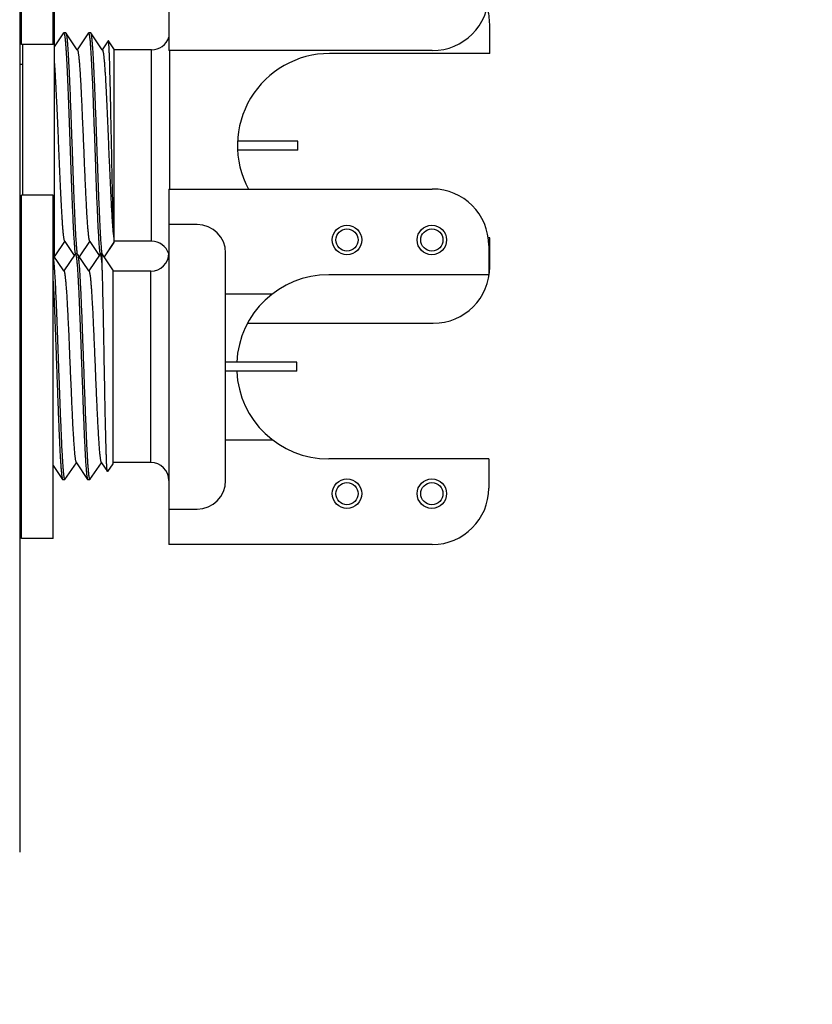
# Model space of a CAD drawing. Header units: inches. Extents: x 0.2 to 16.8, y 0.2 to 10.8.
# Tile 22 of 55: x 10.1 to 11, y 3.8 to 4.9. Entities that reach past the tile are written whole.
import ezdxf

# ---------------------------------------------------------------- set-up
doc = ezdxf.new("R2010")
doc.units = ezdxf.units.IN
doc.header["$LTSCALE"] = 0.935
doc.header["$MEASUREMENT"] = 0
doc.layers.get('0').update_dxf_attribs({"linetype": 'CONTINUOUS'})
doc.layers.add('02___PRT_ALL_AXES', color=7, linetype='CONTINUOUS')
doc.layers.add('DIMENSIONS', color=7, linetype='CONTINUOUS')
doc.styles.get("Standard").update_dxf_attribs({"font": 'txt', "width": 0.8})
doc.dimstyles.new('DIMSTYLE_2', dxfattribs={"dimtxt": 0.125, "dimasz": 0.18, "dimexe": 0.18, "dimexo": 0.0625, "dimgap": 0.09, "dimtad": 0, "dimtih": 1, "dimtoh": 1, "dimdec": 3, "dimzin": 4, "dimdsep": 46, "dimtxsty": 'STANDARD', "dimblk": '_FILLED', "dimblk1": '_FILLED', "dimblk2": '_FILLED', "dimcen": 0.09, "dimadec": 0, "dimazin": 0, "dimtp": 0.001, "dimtm": 0.001, "dimtfac": 1, "dimtdec": 3, "dimtofl": 0, "dimtmove": 0, "dimatfit": 3, "dimldrblk": '_FILLED', "dimfxl": 1, "dimtolj": 1, "dimtzin": 4, "dimarcsym": 0})

# ---------------------------------------------------------------- blocks, each defined once
blk = doc.blocks.new('_FILLED')
at = {"color": 0, "linetype": 'BYBLOCK'}
blk.add_solid([(0, 0), (-1, 0.1736), (-1, -0.1736)], dxfattribs=at)
blk = doc.blocks.new('*D24')
at = {"layer": 'DIMENSIONS', "color": 2, "linetype": 'CONTINUOUS'}
for p, q in [((10.0294, 8.5438), (11.8021, 8.5438)), ((11.6771, 8.5438), (11.6771, 6.1353)), ((11.6771, 3.4768), (11.6771, 5.8853)), ((10.0294, 3.4768), (11.8021, 3.4768))]:
    blk.add_line(p, q, dxfattribs=at)
at = {"layer": 'DIMENSIONS', "color": 2, "linetype": 'CONTINUOUS', "xscale": 0.18, "yscale": 0.18, "zscale": 0.18}
for p, rotation in [((11.6771, 8.5438), 90), ((11.6771, 3.4768), 270)]:
    blk.add_blockref('_FILLED', p, dxfattribs=dict(at, rotation=rotation))
at = {"layer": 'DIMENSIONS', "color": 2, "linetype": 'CONTINUOUS', "insert": (11.6771, 6.0728), "char_height": 0.125, "width": 1.325, "attachment_point": 2, "line_spacing_factor": 0.9}
blk.add_mtext('5.067{\\Ftxt.shx;\\W1.000000;\\H0.125000; }[128.7]', dxfattribs=at)

msp = doc.modelspace()

# ---------------------------------------------------------------- linework, layer by layer
at = {"color": 7, "linetype": 'CONTINUOUS'}
for p, q in [((10.1378, 8.0108), (10.1378, 4.0108)), ((10.3028, 5.2922), (10.3028, 4.8985)), ((10.1863, 4.9181), (10.1865, 4.9183)), ((10.1887, 4.9183), (10.1865, 4.9183)), ((10.1865, 4.9183), (10.1868, 4.918)), ((10.1887, 4.9183), (10.1889, 4.9181)), ((10.214, 4.9181), (10.2143, 4.9183)), ((10.2164, 4.9183), (10.2143, 4.9183)), ((10.2145, 4.918), (10.2143, 4.9183)), ((10.2166, 4.9181), (10.2164, 4.9183)), ((10.6581, 4.8953), (10.6581, 4.9277)), ((10.1863, 4.9181), (10.1758, 4.9026)), ((10.1868, 4.918), (10.1873, 4.9164)), ((10.2015, 4.8995), (10.1889, 4.9181)), ((10.214, 4.9181), (10.2015, 4.8995)), ((10.215, 4.9163), (10.2145, 4.918)), ((10.2292, 4.8995), (10.2166, 4.9181)), ((10.2359, 4.9094), (10.2292, 4.8995)), ((10.236, 4.9094), (10.2359, 4.9094)), ((10.242, 4.9006), (10.236, 4.9094)), ((10.2017, 4.8991), (10.2015, 4.8995)), ((10.2295, 4.8991), (10.2292, 4.8995)), ((10.242, 4.9006), (10.242, 4.6964)), ((10.2838, 4.8993), (10.242, 4.8993)), ((10.5946, 4.8985), (10.3028, 4.8985)), ((10.3038, 4.8985), (10.3038, 4.7452)), ((10.4456, 4.7983), (10.3793, 4.7983)), ((10.4456, 4.7883), (10.4456, 4.7983)), ((10.4456, 4.7883), (10.3793, 4.7883)), ((10.3028, 4.7452), (10.5946, 4.7452)), ((10.3028, 4.7452), (10.3028, 4.3515)), ((10.3343, 4.7058), (10.3028, 4.7058)), ((10.2412, 4.6961), (10.242, 4.6905)), ((10.242, 4.6964), (10.242, 4.686)), ((10.6581, 4.659), (10.6581, 4.6913)), ((10.1769, 4.6712), (10.1876, 4.6871)), ((10.1873, 4.6875), (10.1876, 4.6871)), ((10.1876, 4.6871), (10.1981, 4.6716)), ((10.2046, 4.6712), (10.2153, 4.6871)), ((10.2151, 4.6875), (10.2153, 4.6871)), ((10.2153, 4.6871), (10.2258, 4.6716)), ((10.242, 4.686), (10.2312, 4.6701)), ((10.242, 4.6862), (10.2319, 4.6713)), ((10.2838, 4.6873), (10.242, 4.6873)), ((10.6571, 4.6827), (10.6571, 4.6503)), ((10.1866, 4.6545), (10.1748, 4.672)), ((10.1761, 4.6701), (10.1769, 4.6712)), ((10.1992, 4.6731), (10.1866, 4.6545)), ((10.1992, 4.6731), (10.1994, 4.6733)), ((10.2015, 4.6733), (10.1994, 4.6733)), ((10.1994, 4.6733), (10.1997, 4.673)), ((10.1997, 4.673), (10.2002, 4.6714)), ((10.2015, 4.6733), (10.2018, 4.6731)), ((10.2143, 4.6545), (10.2018, 4.6731)), ((10.2038, 4.6701), (10.2046, 4.6712)), ((10.2269, 4.6731), (10.2143, 4.6545)), ((10.2271, 4.6733), (10.2269, 4.6731)), ((10.2269, 4.6732), (10.2269, 4.6733)), ((10.229, 4.6733), (10.2271, 4.6733)), ((10.2274, 4.673), (10.2271, 4.6733)), ((10.241, 4.6556), (10.229, 4.6733)), ((10.229, 4.662), (10.229, 4.6733)), ((10.2319, 4.6713), (10.2311, 4.6702)), ((10.3658, 4.4223), (10.3658, 4.6743)), ((10.1869, 4.6541), (10.1866, 4.6545)), ((10.2146, 4.6541), (10.2143, 4.6545)), ((10.241, 4.6556), (10.241, 4.4423)), ((10.2828, 4.6543), (10.241, 4.6543)), ((10.3658, 4.6291), (10.4177, 4.6291)), ((10.3901, 4.5965), (10.5956, 4.5965)), ((10.4446, 4.5533), (10.3658, 4.5533)), ((10.4446, 4.5433), (10.4446, 4.5533)), ((10.4446, 4.5433), (10.3658, 4.5433)), ((10.3658, 4.4675), (10.4177, 4.4675)), ((10.1748, 4.4391), (10.1853, 4.4235)), ((10.1879, 4.4235), (10.2005, 4.4421)), ((10.2002, 4.4425), (10.2005, 4.4421)), ((10.2005, 4.4421), (10.213, 4.4235)), ((10.2156, 4.4235), (10.2282, 4.4421)), ((10.2279, 4.4425), (10.2282, 4.4421)), ((10.2282, 4.4421), (10.2349, 4.4322)), ((10.241, 4.441), (10.235, 4.4322)), ((10.2828, 4.4423), (10.241, 4.4423)), ((10.241, 4.4423), (10.241, 4.441)), ((10.6571, 4.4463), (10.6571, 4.414)), ((10.235, 4.4322), (10.2349, 4.4322)), ((10.1853, 4.4235), (10.1855, 4.4233)), ((10.1877, 4.4233), (10.1855, 4.4233)), ((10.1869, 4.4252), (10.1874, 4.4236)), ((10.1874, 4.4236), (10.1876, 4.4233)), ((10.1877, 4.4233), (10.1879, 4.4235)), ((10.213, 4.4235), (10.2133, 4.4233)), ((10.2154, 4.4233), (10.2133, 4.4233)), ((10.2146, 4.4252), (10.2151, 4.4236)), ((10.2151, 4.4236), (10.2154, 4.4233)), ((10.2156, 4.4235), (10.2154, 4.4233)), ((10.3028, 4.3908), (10.3343, 4.3908)), ((10.5946, 4.3515), (10.3028, 4.3515))]:
    msp.add_line(p, q, dxfattribs=at)
at = {"color": 9, "linetype": 'CONTINUOUS'}
for p, q in [((10.2838, 4.6873), (10.2838, 4.8993)), ((10.2828, 4.4423), (10.2828, 4.6543))]:
    msp.add_line(p, q, dxfattribs=at)
at = {"color": 7, "linetype": 'CONTINUOUS'}
for centre in [(10.5001, 4.6888), (10.5941, 4.6888), (10.5001, 4.4078), (10.5941, 4.4078)]:
    msp.add_circle(centre, 0.0163, dxfattribs=at)
at = {"color": 9, "linetype": 'CONTINUOUS'}
for centre in [(10.5001, 4.6888), (10.5941, 4.6888), (10.5001, 4.4078), (10.5941, 4.4078)]:
    msp.add_circle(centre, 0.0123, dxfattribs=at)
at = {"color": 7, "linetype": 'CONTINUOUS'}
for centre, radius, start, end in [((10.5946, 4.961), 0.0625, 270, 360), ((10.5956, 4.9277), 0.0625, 0, 17.2819), ((10.1865, 4.9182), 0.000158, 80.1205, 89.9534), ((10.2143, 4.9182), 0.000158, 80.0196, 89.952), ((10.2838, 4.9193), 0.02, 270, 342.6094), ((10.5946, 4.6827), 0.0625, 0, 90), ((10.3343, 4.6743), 0.0315, 0, 90), ((10.4389, 4.7167), 0.1987, 185.629, 185.9572), ((10.2838, 4.6673), 0.02, 18.1822, 90), ((10.1994, 4.6732), 0.000158, 80.1245, 89.9535), ((10.2828, 4.6743), 0.02, 270, 360), ((10.5956, 4.659), 0.0625, 270, 360), ((10.4799, 4.5483), 0.102, 90, 177.1144), ((10.4799, 4.5483), 0.102, 182.8873, 270), ((10.2828, 4.4223), 0.02, 0, 90), ((10.1877, 4.4235), 0.000158, 260.1205, 269.9534), ((10.2154, 4.4235), 0.000158, 260.1205, 269.9534), ((10.3343, 4.4223), 0.0315, 270, 360), ((10.5946, 4.414), 0.0625, 270, 360)]:
    msp.add_arc(centre, radius, start, end, dxfattribs=at)
for points, knots in [([(10.1873, 4.9164), (10.1874, 4.9161), (10.1875, 4.9153), (10.1877, 4.9141), (10.1879, 4.9126), (10.188, 4.911), (10.1882, 4.9091), (10.1885, 4.9062), (10.1888, 4.902), (10.1892, 4.8965), (10.1895, 4.8903), (10.1899, 4.8833), (10.1903, 4.8757), (10.1906, 4.8675), (10.1912, 4.8557), (10.1918, 4.8398), (10.1925, 4.8199), (10.1932, 4.7992), (10.194, 4.7784), (10.1947, 4.758), (10.1954, 4.7385), (10.1961, 4.7233), (10.1966, 4.7119), (10.1969, 4.7043), (10.1973, 4.6972), (10.1977, 4.6909), (10.1981, 4.6853), (10.1984, 4.681), (10.1986, 4.6781), (10.1988, 4.6761), (10.199, 4.6744), (10.1991, 4.6733), (10.1992, 4.6728)], [0, 0, 0, 0, 0.004267, 0.00941, 0.015425, 0.022302, 0.030032, 0.038603, 0.058201, 0.080965, 0.106734, 0.135328, 0.166544, 0.200162, 0.235945, 0.312974, 0.395454, 0.481048, 0.567332, 0.651864, 0.73225, 0.806214, 0.840126, 0.871664, 0.900609, 0.926753, 0.949915, 0.96993, 0.978715, 0.986664, 0.993762, 1, 1, 1, 1]), ([(10.1889, 4.9181), (10.1889, 4.9181), (10.189, 4.918), (10.1891, 4.9177), (10.1892, 4.9174), (10.1893, 4.9171), (10.1894, 4.9167), (10.1895, 4.916), (10.1897, 4.915), (10.1899, 4.9136), (10.1901, 4.9121), (10.1903, 4.9102), (10.1905, 4.9082), (10.1906, 4.9059), (10.1909, 4.9025), (10.1912, 4.8976), (10.1916, 4.8913), (10.192, 4.8841), (10.1924, 4.8763), (10.1928, 4.8678), (10.1932, 4.8587), (10.1936, 4.8492), (10.1939, 4.8392), (10.1945, 4.8252), (10.1951, 4.8073), (10.1959, 4.7856), (10.1966, 4.7641), (10.1974, 4.7436), (10.198, 4.7273), (10.1986, 4.7152), (10.199, 4.707), (10.1993, 4.6994), (10.1997, 4.6926), (10.2001, 4.6865), (10.2004, 4.682), (10.2007, 4.6788), (10.2009, 4.6767), (10.2011, 4.6748), (10.2012, 4.6737), (10.2013, 4.6731)], [0, 0, 0, 0, 0.000811, 0.001843, 0.003104, 0.004598, 0.006327, 0.008294, 0.012939, 0.018529, 0.025055, 0.032509, 0.040879, 0.050148, 0.060298, 0.08317, 0.109319, 0.138548, 0.170632, 0.205325, 0.242361, 0.281455, 0.322307, 0.364601, 0.452207, 0.541581, 0.629976, 0.714676, 0.793076, 0.829153, 0.86277, 0.893672, 0.92162, 0.946402, 0.967828, 0.977231, 0.985738, 0.993332, 1, 1, 1, 1]), ([(10.2269, 4.6733), (10.2268, 4.6739), (10.2267, 4.675), (10.2264, 4.6775), (10.2261, 4.6811), (10.2257, 4.6861), (10.2254, 4.6918), (10.225, 4.6982), (10.2246, 4.7052), (10.2243, 4.7129), (10.2238, 4.7243), (10.2231, 4.7395), (10.2224, 4.7589), (10.2217, 4.7792), (10.221, 4.7999), (10.2202, 4.8204), (10.2195, 4.8401), (10.2189, 4.8559), (10.2184, 4.8677), (10.218, 4.8758), (10.2176, 4.8833), (10.2173, 4.8902), (10.2169, 4.8964), (10.2165, 4.9019), (10.2162, 4.9061), (10.216, 4.909), (10.2158, 4.9108), (10.2156, 4.9125), (10.2154, 4.914), (10.2152, 4.9152), (10.2151, 4.916), (10.215, 4.9163)], [0, 0, 0, 0, 0.00651, 0.013868, 0.031072, 0.051504, 0.07502, 0.101461, 0.130641, 0.162359, 0.196392, 0.270441, 0.350722, 0.434995, 0.520906, 0.606058, 0.688071, 0.764658, 0.80024, 0.833679, 0.864743, 0.893213, 0.918892, 0.941604, 0.961188, 0.969767, 0.977517, 0.984423, 0.990477, 0.995672, 1, 1, 1, 1]), ([(10.229, 4.6732), (10.229, 4.6737), (10.2288, 4.6749), (10.2286, 4.6767), (10.2284, 4.6788), (10.2282, 4.682), (10.2278, 4.6866), (10.2275, 4.6926), (10.2271, 4.6994), (10.2267, 4.707), (10.2263, 4.7152), (10.2258, 4.7273), (10.2251, 4.7436), (10.2244, 4.7642), (10.2236, 4.7856), (10.2228, 4.8073), (10.2222, 4.8252), (10.2217, 4.8392), (10.2213, 4.8492), (10.2209, 4.8587), (10.2205, 4.8678), (10.2201, 4.8763), (10.2197, 4.8841), (10.2194, 4.8913), (10.219, 4.8977), (10.2186, 4.9025), (10.2184, 4.9059), (10.2182, 4.9082), (10.218, 4.9102), (10.2178, 4.9121), (10.2176, 4.9136), (10.2174, 4.915), (10.2173, 4.916), (10.2171, 4.9167), (10.217, 4.9171), (10.2169, 4.9174), (10.2168, 4.9177), (10.2167, 4.918), (10.2167, 4.9181), (10.2166, 4.9181)], [0, 0, 0, 0, 0.006683, 0.014291, 0.02281, 0.032227, 0.053676, 0.078479, 0.106445, 0.137362, 0.170992, 0.207077, 0.285488, 0.370188, 0.458575, 0.547934, 0.63552, 0.677803, 0.718643, 0.757725, 0.794749, 0.829431, 0.861503, 0.890722, 0.916861, 0.939724, 0.94987, 0.959135, 0.967502, 0.974953, 0.981477, 0.987065, 0.991708, 0.993675, 0.995404, 0.996897, 0.998158, 0.999189, 1, 1, 1, 1]), ([(10.242, 4.6964), (10.2419, 4.6978), (10.2418, 4.7008), (10.2416, 4.7057), (10.2414, 4.7112), (10.2411, 4.7198), (10.2408, 4.732), (10.2404, 4.7479), (10.24, 4.7652), (10.2397, 4.7835), (10.2393, 4.8021), (10.2389, 4.8206), (10.2386, 4.8356), (10.2384, 4.8472), (10.2382, 4.8554), (10.238, 4.8632), (10.2378, 4.8705), (10.2376, 4.8773), (10.2375, 4.8835), (10.2373, 4.8891), (10.2371, 4.8934), (10.237, 4.8965), (10.2369, 4.8986), (10.2368, 4.9005), (10.2367, 4.9022), (10.2366, 4.9038), (10.2366, 4.9052), (10.2365, 4.9063), (10.2364, 4.9073), (10.2363, 4.908), (10.2362, 4.9085), (10.2362, 4.9088), (10.2361, 4.909), (10.2361, 4.9092), (10.2361, 4.9093), (10.236, 4.9094), (10.236, 4.9094)], [0, 0, 0, 0, 0.019504, 0.042416, 0.068535, 0.097652, 0.163973, 0.239343, 0.321484, 0.407955, 0.496226, 0.583752, 0.668049, 0.708244, 0.746759, 0.783333, 0.817714, 0.849672, 0.878992, 0.90548, 0.928965, 0.93953, 0.949291, 0.958231, 0.966335, 0.97359, 0.979986, 0.985516, 0.990171, 0.993944, 0.9955, 0.996835, 0.99795, 0.998846, 0.999527, 1, 1, 1, 1]), ([(10.2017, 4.8991), (10.2018, 4.8991), (10.2018, 4.8989), (10.2019, 4.8987), (10.2021, 4.8984), (10.2022, 4.898), (10.2023, 4.8976), (10.2024, 4.8969), (10.2026, 4.8959), (10.2028, 4.8946), (10.203, 4.893), (10.2032, 4.8912), (10.2034, 4.8892), (10.2036, 4.887), (10.2039, 4.8836), (10.2043, 4.8789), (10.2047, 4.8726), (10.2051, 4.8657), (10.2055, 4.8581), (10.2059, 4.85), (10.2063, 4.8413), (10.2067, 4.8322), (10.2071, 4.8228), (10.2077, 4.8098), (10.2084, 4.7933), (10.2091, 4.7768), (10.2096, 4.7638), (10.21, 4.7544), (10.2105, 4.7453), (10.2109, 4.7366), (10.2113, 4.7285), (10.2117, 4.7209), (10.2121, 4.714), (10.2125, 4.7078), (10.2129, 4.703), (10.2132, 4.6997), (10.2134, 4.6974), (10.2136, 4.6954), (10.2138, 4.6936), (10.214, 4.692), (10.2142, 4.6907), (10.2144, 4.6897), (10.2145, 4.689), (10.2146, 4.6886), (10.2147, 4.6883), (10.2148, 4.688), (10.2149, 4.6877), (10.215, 4.6876), (10.2151, 4.6875)], [0, 0, 0, 0, 0.000994, 0.002236, 0.003736, 0.005499, 0.007527, 0.009821, 0.015206, 0.021651, 0.029149, 0.037685, 0.04724, 0.057795, 0.069329, 0.095229, 0.124712, 0.157522, 0.193366, 0.231931, 0.272873, 0.31583, 0.36042, 0.406249, 0.499989, 0.593729, 0.639558, 0.68415, 0.727107, 0.76805, 0.806616, 0.842462, 0.875273, 0.904759, 0.93066, 0.942194, 0.952751, 0.962308, 0.970844, 0.978341, 0.984789, 0.990177, 0.992471, 0.994499, 0.996261, 0.997762, 0.999005, 1, 1, 1, 1]), ([(10.2295, 4.8991), (10.2295, 4.8991), (10.2296, 4.8989), (10.2297, 4.8987), (10.2297, 4.8985), (10.2299, 4.8981), (10.23, 4.8974), (10.2302, 4.8965), (10.2304, 4.8955), (10.2306, 4.8942), (10.2308, 4.8928), (10.2309, 4.8912), (10.2311, 4.8895), (10.2314, 4.8868), (10.2317, 4.8831), (10.232, 4.8781), (10.2324, 4.8726), (10.2328, 4.8666), (10.2331, 4.8601), (10.2335, 4.8531), (10.2338, 4.8457), (10.2342, 4.8379), (10.2347, 4.827), (10.2353, 4.8129), (10.236, 4.7956), (10.2367, 4.7783), (10.2375, 4.7614), (10.2382, 4.7454), (10.2388, 4.7328), (10.2393, 4.7235), (10.2397, 4.7171), (10.24, 4.7113), (10.2404, 4.7061), (10.2407, 4.7015), (10.241, 4.6986), (10.2411, 4.6972)], [0, 0, 0, 0, 0.0009, 0.001999, 0.003304, 0.004818, 0.008485, 0.013007, 0.018387, 0.024619, 0.031694, 0.039601, 0.048328, 0.057865, 0.079295, 0.103746, 0.13106, 0.161046, 0.193506, 0.228217, 0.264945, 0.303439, 0.343437, 0.426852, 0.51292, 0.599303, 0.68365, 0.76367, 0.837188, 0.870877, 0.902209, 0.930971, 0.95697, 0.980029, 1, 1, 1, 1]), ([(10.1758, 4.888), (10.1759, 4.8866), (10.1762, 4.8836), (10.1765, 4.8788), (10.1769, 4.8735), (10.1772, 4.8676), (10.1776, 4.8612), (10.1781, 4.8518), (10.1787, 4.8392), (10.1794, 4.8232), (10.1801, 4.8064), (10.1808, 4.7893), (10.1815, 4.7722), (10.1821, 4.7583), (10.1826, 4.7476), (10.183, 4.74), (10.1833, 4.7327), (10.1837, 4.7258), (10.1841, 4.7194), (10.1844, 4.7135), (10.1848, 4.7081), (10.1851, 4.7033), (10.1854, 4.6996), (10.1857, 4.697), (10.1859, 4.6953), (10.186, 4.6937), (10.1862, 4.6923), (10.1864, 4.6911), (10.1866, 4.69), (10.1868, 4.6892), (10.1869, 4.6885), (10.187, 4.6881), (10.1871, 4.6879), (10.1872, 4.6877), (10.1873, 4.6876), (10.1873, 4.6875)], [0, 0, 0, 0, 0.020971, 0.04494, 0.071745, 0.101212, 0.133145, 0.167332, 0.241548, 0.321891, 0.406223, 0.492304, 0.577844, 0.66057, 0.700186, 0.738282, 0.774605, 0.808916, 0.840982, 0.870597, 0.897558, 0.921693, 0.942841, 0.952251, 0.960865, 0.968671, 0.975655, 0.981807, 0.987121, 0.991593, 0.995222, 0.996722, 0.998015, 0.999105, 1, 1, 1, 1]), ([(10.1748, 4.6702), (10.1748, 4.6698), (10.175, 4.6689), (10.1752, 4.6674), (10.1754, 4.6656), (10.1756, 4.6629), (10.1759, 4.6589), (10.1763, 4.6536), (10.1767, 4.6475), (10.1771, 4.6406), (10.1774, 4.6331), (10.1778, 4.625), (10.1782, 4.6163), (10.1787, 4.6037), (10.1793, 4.5872), (10.1801, 4.5665), (10.1808, 4.5454), (10.1816, 4.5243), (10.1823, 4.5039), (10.183, 4.4876), (10.1835, 4.4754), (10.1839, 4.467), (10.1842, 4.4592), (10.1846, 4.4521), (10.185, 4.4456), (10.1854, 4.44), (10.1857, 4.4357), (10.1859, 4.4327), (10.1861, 4.4308), (10.1863, 4.4291), (10.1865, 4.4276), (10.1867, 4.4263), (10.1868, 4.4256), (10.1869, 4.4252)], [0, 0, 0, 0, 0.00533, 0.011555, 0.018667, 0.026655, 0.045198, 0.067053, 0.092065, 0.120049, 0.150803, 0.184102, 0.219701, 0.25734, 0.337619, 0.422587, 0.509753, 0.596561, 0.680467, 0.759011, 0.795545, 0.829893, 0.8618, 0.891036, 0.917385, 0.940657, 0.960682, 0.969432, 0.977319, 0.984328, 0.99045, 0.995676, 1, 1, 1, 1]), ([(10.2002, 4.6714), (10.2002, 4.671), (10.2004, 4.6702), (10.2006, 4.6688), (10.2008, 4.6672), (10.201, 4.6654), (10.2012, 4.6633), (10.2015, 4.66), (10.2018, 4.6553), (10.2022, 4.649), (10.2026, 4.6419), (10.203, 4.6341), (10.2034, 4.6255), (10.2038, 4.6163), (10.2043, 4.6029), (10.205, 4.5852), (10.2058, 4.5632), (10.2066, 4.5408), (10.2073, 4.5221), (10.2078, 4.5074), (10.2082, 4.4969), (10.2086, 4.4868), (10.209, 4.4772), (10.2094, 4.4681), (10.2098, 4.4598), (10.2102, 4.4522), (10.2106, 4.4454), (10.2109, 4.4402), (10.2112, 4.4365), (10.2114, 4.4341), (10.2116, 4.4319), (10.2118, 4.43), (10.212, 4.4283), (10.2122, 4.4268), (10.2124, 4.4258), (10.2125, 4.4251), (10.2126, 4.4246), (10.2127, 4.4242), (10.2128, 4.4239), (10.2129, 4.4237), (10.213, 4.4235), (10.213, 4.4235)], [0, 0, 0, 0, 0.004565, 0.010135, 0.016702, 0.024256, 0.032784, 0.042267, 0.064025, 0.089356, 0.118051, 0.149877, 0.184568, 0.22184, 0.261384, 0.345963, 0.435512, 0.527072, 0.617616, 0.661569, 0.704152, 0.745017, 0.783821, 0.820248, 0.853992, 0.884779, 0.912352, 0.936488, 0.947202, 0.956986, 0.96582, 0.973685, 0.980567, 0.986455, 0.991341, 0.993406, 0.995219, 0.996781, 0.998095, 0.999165, 1, 1, 1, 1]), ([(10.2018, 4.6731), (10.2018, 4.6731), (10.2019, 4.6729), (10.202, 4.6727), (10.2021, 4.6724), (10.2022, 4.672), (10.2023, 4.6716), (10.2024, 4.6709), (10.2026, 4.6698), (10.2028, 4.6684), (10.203, 4.6667), (10.2032, 4.6647), (10.2034, 4.6625), (10.2036, 4.6601), (10.2039, 4.6564), (10.2042, 4.6513), (10.2046, 4.6445), (10.205, 4.6368), (10.2054, 4.6285), (10.2058, 4.6195), (10.2062, 4.6099), (10.2066, 4.5998), (10.207, 4.5892), (10.2075, 4.5746), (10.2082, 4.5559), (10.209, 4.5334), (10.2098, 4.5114), (10.2105, 4.4937), (10.211, 4.4804), (10.2114, 4.4711), (10.2118, 4.4626), (10.2122, 4.4547), (10.2126, 4.4476), (10.213, 4.4413), (10.2133, 4.4366), (10.2136, 4.4334), (10.2138, 4.4313), (10.214, 4.4294), (10.2142, 4.4278), (10.2144, 4.4264), (10.2146, 4.4256), (10.2146, 4.4252)], [0, 0, 0, 0, 0.000836, 0.001906, 0.003221, 0.004783, 0.006597, 0.008662, 0.013549, 0.019438, 0.026321, 0.034187, 0.043022, 0.052806, 0.063521, 0.087658, 0.115232, 0.14602, 0.179765, 0.216192, 0.254996, 0.295861, 0.338444, 0.382396, 0.472939, 0.564498, 0.654046, 0.738623, 0.778166, 0.815437, 0.850128, 0.881952, 0.910646, 0.935977, 0.957734, 0.967217, 0.975745, 0.983299, 0.989865, 0.995435, 1, 1, 1, 1]), ([(10.229, 4.662), (10.229, 4.6627), (10.2288, 4.6641), (10.2286, 4.6661), (10.2284, 4.6678), (10.2282, 4.6693), (10.2281, 4.6706), (10.2279, 4.6715), (10.2277, 4.6721), (10.2277, 4.6724), (10.2276, 4.6727), (10.2275, 4.6729), (10.2274, 4.673)], [0, 0, 0, 0, 0.198191, 0.376059, 0.533223, 0.669317, 0.784038, 0.877305, 0.915909, 0.949186, 0.977184, 1, 1, 1, 1]), ([(10.2349, 4.4322), (10.2349, 4.4322), (10.2349, 4.4322), (10.2348, 4.4323), (10.2348, 4.4325), (10.2347, 4.4327), (10.2347, 4.4329), (10.2346, 4.4332), (10.2346, 4.4338), (10.2345, 4.4345), (10.2344, 4.4356), (10.2343, 4.4369), (10.2342, 4.4385), (10.2341, 4.4402), (10.234, 4.4421), (10.2339, 4.4442), (10.2338, 4.4465), (10.2337, 4.4499), (10.2336, 4.4547), (10.2334, 4.4609), (10.2332, 4.4677), (10.233, 4.4751), (10.2328, 4.4831), (10.2326, 4.4915), (10.2324, 4.5004), (10.2322, 4.5128), (10.2319, 4.529), (10.2315, 4.5487), (10.2312, 4.5685), (10.2308, 4.5878), (10.2305, 4.6062), (10.2301, 4.6231), (10.2298, 4.6361), (10.2296, 4.6454), (10.2294, 4.6515), (10.2292, 4.657), (10.2291, 4.6604), (10.229, 4.662)], [0, 0, 0, 0, 0.00021, 0.000472, 0.001162, 0.002078, 0.003221, 0.004594, 0.006196, 0.010087, 0.014891, 0.020597, 0.027194, 0.03467, 0.043013, 0.052205, 0.062227, 0.073061, 0.097088, 0.124101, 0.153905, 0.186278, 0.220987, 0.257781, 0.296398, 0.336564, 0.420405, 0.506971, 0.593888, 0.678801, 0.759443, 0.833688, 0.899605, 0.928902, 0.955513, 0.979267, 1, 1, 1, 1]), ([(10.1869, 4.6541), (10.1869, 4.6541), (10.187, 4.6539), (10.1871, 4.6537), (10.1872, 4.6534), (10.1873, 4.653), (10.1874, 4.6526), (10.1875, 4.6519), (10.1877, 4.6509), (10.1879, 4.6496), (10.1881, 4.648), (10.1883, 4.6462), (10.1885, 4.6442), (10.1887, 4.642), (10.189, 4.6386), (10.1894, 4.6339), (10.1898, 4.6276), (10.1902, 4.6207), (10.1906, 4.6131), (10.191, 4.605), (10.1915, 4.5963), (10.1919, 4.5872), (10.1923, 4.5778), (10.1928, 4.5648), (10.1935, 4.5483), (10.1942, 4.5318), (10.1948, 4.5188), (10.1952, 4.5094), (10.1956, 4.5003), (10.196, 4.4916), (10.1964, 4.4835), (10.1968, 4.4759), (10.1973, 4.469), (10.1977, 4.4628), (10.198, 4.458), (10.1983, 4.4547), (10.1985, 4.4524), (10.1987, 4.4504), (10.1989, 4.4486), (10.1991, 4.447), (10.1993, 4.4457), (10.1995, 4.4447), (10.1997, 4.444), (10.1998, 4.4436), (10.1999, 4.4433), (10.2, 4.443), (10.2001, 4.4427), (10.2001, 4.4426), (10.2002, 4.4425)], [0, 0, 0, 0, 0.000995, 0.002239, 0.00374, 0.005504, 0.007531, 0.009825, 0.015211, 0.021659, 0.029158, 0.037694, 0.047249, 0.057807, 0.069342, 0.095241, 0.124728, 0.157538, 0.193385, 0.23195, 0.272894, 0.31585, 0.360442, 0.406271, 0.500011, 0.593751, 0.639579, 0.68417, 0.727126, 0.768069, 0.806632, 0.842478, 0.875286, 0.904771, 0.930669, 0.942204, 0.95276, 0.962314, 0.970849, 0.978347, 0.984794, 0.990178, 0.992472, 0.994499, 0.996262, 0.997762, 0.999006, 1, 1, 1, 1]), ([(10.2146, 4.6541), (10.2146, 4.6541), (10.2147, 4.6539), (10.2148, 4.6537), (10.2149, 4.6534), (10.215, 4.653), (10.2151, 4.6526), (10.2153, 4.6519), (10.2155, 4.6509), (10.2157, 4.6496), (10.2159, 4.648), (10.2161, 4.6462), (10.2163, 4.6442), (10.2165, 4.642), (10.2168, 4.6386), (10.2171, 4.6339), (10.2175, 4.6276), (10.2179, 4.6207), (10.2184, 4.6131), (10.2188, 4.605), (10.2192, 4.5963), (10.2196, 4.5872), (10.22, 4.5778), (10.2206, 4.5648), (10.2213, 4.5483), (10.2219, 4.5318), (10.2225, 4.5188), (10.2229, 4.5094), (10.2233, 4.5003), (10.2237, 4.4916), (10.2242, 4.4835), (10.2246, 4.4759), (10.225, 4.469), (10.2254, 4.4628), (10.2258, 4.458), (10.226, 4.4547), (10.2262, 4.4524), (10.2265, 4.4504), (10.2267, 4.4486), (10.2269, 4.447), (10.2271, 4.4457), (10.2272, 4.4447), (10.2274, 4.444), (10.2275, 4.4436), (10.2276, 4.4433), (10.2277, 4.443), (10.2278, 4.4427), (10.2279, 4.4426), (10.2279, 4.4425)], [0, 0, 0, 0, 0.000995, 0.002238, 0.003739, 0.005501, 0.007529, 0.009823, 0.015211, 0.021659, 0.029156, 0.037692, 0.047249, 0.057806, 0.06934, 0.095241, 0.124726, 0.157538, 0.193384, 0.23195, 0.272893, 0.31585, 0.360442, 0.406271, 0.500011, 0.593751, 0.63958, 0.68417, 0.727127, 0.768069, 0.806634, 0.842478, 0.875288, 0.904771, 0.930671, 0.942205, 0.95276, 0.962315, 0.970851, 0.978349, 0.984794, 0.990179, 0.992473, 0.994501, 0.996264, 0.997764, 0.999006, 1, 1, 1, 1]), ([(10.1748, 4.6433), (10.175, 4.6389), (10.1755, 4.6296), (10.1761, 4.6148), (10.1768, 4.5985), (10.1774, 4.5811), (10.1781, 4.563), (10.1787, 4.5446), (10.1794, 4.5262), (10.18, 4.5084), (10.1806, 4.494), (10.181, 4.483), (10.1813, 4.4753), (10.1817, 4.4679), (10.182, 4.4611), (10.1823, 4.4547), (10.1826, 4.4488), (10.183, 4.4435), (10.1833, 4.4387), (10.1836, 4.4352), (10.1838, 4.4326), (10.184, 4.4309), (10.1841, 4.4294), (10.1843, 4.4281), (10.1845, 4.4269), (10.1846, 4.4259), (10.1848, 4.425), (10.1849, 4.4244), (10.185, 4.4241), (10.1851, 4.4238), (10.1852, 4.4236), (10.1853, 4.4235), (10.1853, 4.4235)], [0, 0, 0, 0, 0.059592, 0.127396, 0.201917, 0.281511, 0.364422, 0.448818, 0.532837, 0.614623, 0.69237, 0.729189, 0.764363, 0.7977, 0.829014, 0.858134, 0.884898, 0.909161, 0.93079, 0.949665, 0.958039, 0.965689, 0.972603, 0.978775, 0.984197, 0.988864, 0.992773, 0.995923, 0.997216, 0.998323, 0.999249, 1, 1, 1, 1])]:
    msp.add_open_spline(points, degree=3, knots=knots, dxfattribs=at)
at = {"layer": '02___PRT_ALL_AXES', "color": 7, "linetype": 'CONTINUOUS'}
for p, q in [((10.1398, 4.9053), (10.1398, 5.2853)), ((10.1748, 4.9053), (10.1748, 5.2853)), ((10.1758, 4.9833), (10.1758, 4.6705)), ((10.1398, 4.9152), (10.1378, 4.9152)), ((10.1748, 4.9053), (10.1398, 4.9053)), ((10.1408, 4.9053), (10.1408, 4.7383)), ((10.2838, 4.8993), (10.242, 4.8993)), ((10.6581, 4.8953), (10.4809, 4.8953)), ((10.1378, 4.8834), (10.1408, 4.8834)), ((10.1748, 4.7383), (10.1398, 4.7383)), ((10.1398, 4.3583), (10.1398, 4.7383)), ((10.1748, 4.3583), (10.1748, 4.7383)), ((10.1398, 4.7284), (10.1378, 4.7284)), ((10.6581, 4.6913), (10.6564, 4.6913)), ((10.2838, 4.6873), (10.242, 4.6873)), ((10.2828, 4.6543), (10.241, 4.6543)), ((10.6571, 4.6503), (10.4799, 4.6503)), ((10.1398, 4.6384), (10.1378, 4.6384)), ((10.1398, 4.4582), (10.1378, 4.4582)), ((10.2828, 4.4423), (10.241, 4.4423)), ((10.6571, 4.4463), (10.4799, 4.4463)), ((10.1398, 4.3682), (10.1378, 4.3682)), ((10.1748, 4.3583), (10.1398, 4.3583))]:
    msp.add_line(p, q, dxfattribs=at)
msp.add_arc((10.4809, 4.7933), 0.102, 90, 208.212, dxfattribs=at)

# ---------------------------------------------------------------- dimensions: what is measured, and where the dimension line sits
at = {"layer": 'DIMENSIONS', "color": 2, "linetype": 'CONTINUOUS'}
dim = msp.add_linear_dim(base=(11.6771, 3.4768), p1=(10.0294, 8.5438), p2=(10.0294, 3.4768), angle=270, dimstyle='DIMSTYLE_2', dxfattribs=at)
dim.commit()
dim.dimension.update_dxf_attribs({"geometry": '*D24', "text_midpoint": (11.5271, 6.0103), "dimtype": 160})

doc.saveas('drawing.dxf')
